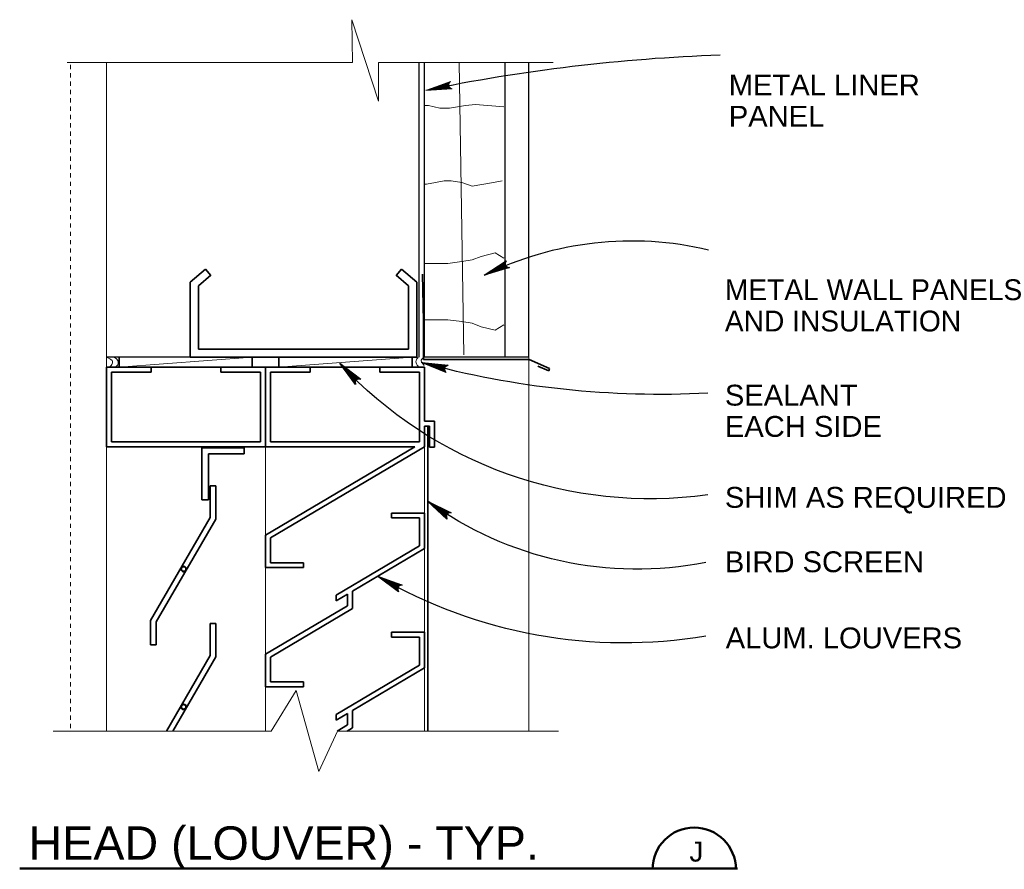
# Model space of a CAD drawing. Extents: x 1745 to 4097, y 1178 to 2898.
# Tile 17 of 18: x 3070 to 3094, y 1217 to 1238. Entities that reach past the tile are written whole.
import ezdxf
from ezdxf.enums import TextEntityAlignment as Align

# ---------------------------------------------------------------- set-up
doc = ezdxf.new("R2010")
doc.units = 0
doc.header["$LTSCALE"] = 0.03937
doc.header["$MEASUREMENT"] = 0
doc.linetypes.add('OD38a701$0$DGN Style 6', pattern=[3.644077, 0.001916, -0.766368, 1.341143, -0.766368, 0.001916, -0.766368])
for name, color, linetype, lineweight in [('A-Anno-Patt', 152, 'Continuous', 18), ('A-Anno-Text', 53, 'Continuous', 25), ('OD38a701$0$Level 15', 7, 'Continuous', 18), ('OD38a701$0$Level 16', 7, 'Continuous', 18), ('OD38a701$0$Level 20', 7, 'Continuous', 18), ('OD38a701$0$Level 46', 7, 'Continuous', 18), ('OD38a701$0$Level 52', 7, 'Continuous', 18)]:
    doc.layers.add(name, color=color, linetype=linetype, lineweight=lineweight)
doc.styles.add('notes', font='ARIAL.TTF')

# ---------------------------------------------------------------- blocks, each defined once
blk = doc.blocks.new('OD38a701$0$LARROW_3')
at = {"layer": 'OD38a701$0$Level 46', "color": 3, "linetype": 'Continuous', "lineweight": 18, "flags": 128}
blk.add_lwpolyline([(-0.1564, 0.0226), (0, 0), (-0.1562, -0.0226), (-0.1514, -0.0189), (-0.1445, -0.0121), (-0.1411, -0.0059), (-0.1403, 0), (-0.1415, 0.0066), (-0.1451, 0.0131), (-0.1521, 0.0195), (-0.1564, 0.0226), (-0.0046, 0.0003), (-0.1513, -0.0211), (-0.1468, -0.0177), (-0.1395, -0.0109), (-0.1371, -0.002), (-0.1387, 0.0069), (-0.143, 0.013), (-0.1481, 0.018), (-0.1516, 0.0207), (-0.0129, 0.0003), (-0.1446, -0.0186), (-0.14, -0.0156), (-0.1376, -0.0117), (-0.135, -0.0067), (-0.1336, 0.0002), (-0.1344, 0.006), (-0.1371, 0.0105), (-0.1428, 0.0141), (-0.1465, 0.0185), (-0.0225, 0.0002), (-0.1374, -0.0159), (-0.1322, -0.0095), (-0.1307, -0.0018), (-0.1315, 0.0069), (-0.1414, 0.0162), (-0.0333, 0.0007), (-0.1308, -0.0129), (-0.1294, -0.0084), (-0.1264, -0.0011), (-0.1283, 0.0066), (-0.136, 0.0135), (-0.0431, 0.0008), (-0.1272, -0.01), (-0.1245, -0.0045), (-0.1233, 0.0014), (-0.1291, 0.0105), (-0.0549, 0.0007), (-0.1221, -0.0075), (-0.1202, -0.0034), (-0.1198, 0.0014), (-0.1245, 0.008), (-0.0689, 0.0008), (-0.1179, -0.0047), (-0.1165, 0.0016), (-0.121, 0.0055), (-0.0804, 0.0008), (-0.1146, -0.0029), (-0.1154, 0.0033), (-0.0921, 0.0007), (-0.1132, -0.0009), (-0.1139, 0.001), (-0.1066, 0.001)], dxfattribs=at)

msp = doc.modelspace()

# ---------------------------------------------------------------- linework, layer by layer
at = {"layer": 'A-Anno-Patt', "flags": 128}
for points in [[(3081.05959, 1229.58687), (3080.9493, 1236.59757)], [(3082.01649, 1235.53356), (3081.33724, 1235.59269), (3081.10087, 1235.56319), (3080.71699, 1235.50406), (3080.48062, 1235.50406), (3080.21487, 1235.56319), (3080.09662, 1235.56319)], [(3081.97812, 1233.76306), (3081.76737, 1233.72081), (3081.26174, 1233.63656), (3081.00887, 1233.72081), (3080.75599, 1233.76306), (3080.58749, 1233.76306), (3080.37674, 1233.72081), (3080.16599, 1233.67869), (3080.12387, 1233.67869)], [(3082.02024, 1231.90769), (3081.80949, 1232.03419), (3081.47237, 1231.94981), (3081.26174, 1231.86556), (3081.00887, 1231.82331), (3080.67174, 1231.78119), (3080.46099, 1231.78119), (3080.12387, 1231.78119)], [(3082.02024, 1230.30519), (3081.80949, 1230.17869), (3081.47237, 1230.26306), (3081.26174, 1230.34731), (3081.00887, 1230.38956), (3080.67174, 1230.43169), (3080.46099, 1230.43169), (3080.12387, 1230.43169)]]:
    msp.add_lwpolyline(points, dxfattribs=at)
at = {"layer": 'A-Anno-Text', "flags": 128}
for points in [[(3082.15024, 1231.67919), (3081.54512, 1231.49694), (3082.07337, 1231.84306), (3082.06199, 1231.82119), (3082.04849, 1231.78506), (3082.04687, 1231.75681), (3082.05362, 1231.73394), (3082.06937, 1231.71206), (3082.09349, 1231.69469), (3082.12962, 1231.68331), (3082.15024, 1231.67919), (3081.56237, 1231.50381), (3082.05774, 1231.82919), (3082.04712, 1231.80931), (3082.03249, 1231.77219), (3082.03887, 1231.73594), (3082.05974, 1231.70656), (3082.08549, 1231.69144), (3082.11249, 1231.68206), (3082.12987, 1231.67794), (3081.59224, 1231.51781), (3082.03799, 1231.80894), (3082.02624, 1231.79019), (3082.02424, 1231.77219), (3082.02312, 1231.74956), (3082.02999, 1231.72194), (3082.04237, 1231.70231), (3082.05999, 1231.69069), (3082.08649, 1231.68694), (3082.10749, 1231.67744), (3081.62712, 1231.53406), (3082.01637, 1231.78669), (3082.00849, 1231.75494), (3082.01612, 1231.72431), (3082.03349, 1231.69431), (3082.08512, 1231.67694), (3081.66687, 1231.55044), (3081.99737, 1231.76456), (3081.99999, 1231.74594), (3082.00137, 1231.71456), (3082.02124, 1231.68969), (3082.06099, 1231.67781), (3081.70274, 1231.56706), (3081.98949, 1231.74831), (3081.98887, 1231.72369), (3081.99424, 1231.70031), (3082.03099, 1231.67706), (3081.74537, 1231.58694), (3081.97524, 1231.73056), (3081.97537, 1231.71244), (3081.98162, 1231.69431), (3082.00999, 1231.67831), (3081.79612, 1231.61069), (3081.96449, 1231.71344), (3081.97024, 1231.68794), (3081.99312, 1231.68156), (3081.83774, 1231.63006), (3081.95587, 1231.70106), (3081.96887, 1231.68019), (3081.88037, 1231.64994), (3081.95424, 1231.69156), (3081.95962, 1231.68581), (3081.93337, 1231.67356)], [(3078.46149, 1228.87744), (3078.08799, 1229.38731), (3078.59037, 1229.00456), (3078.56599, 1229.00794), (3078.52737, 1229.00869), (3078.50012, 1229.00081), (3078.48087, 1228.98694), (3078.46549, 1228.96481), (3078.45712, 1228.93619), (3078.45849, 1228.89831), (3078.46149, 1228.87744), (3078.10024, 1229.37344), (3078.57199, 1229.01469), (3078.54974, 1229.01806), (3078.50987, 1229.01944), (3078.47787, 1229.00144), (3078.45712, 1228.97194), (3078.45149, 1228.94256), (3078.45162, 1228.91394), (3078.45349, 1228.89631), (3078.12337, 1229.34981), (3078.54637, 1229.02656), (3078.52487, 1229.03131), (3078.50712, 1229.02731), (3078.48549, 1229.02081), (3078.46162, 1229.00506), (3078.44737, 1228.98681), (3078.44212, 1228.96644), (3078.44762, 1228.94019), (3078.44562, 1228.91719), (3078.15037, 1229.32231), (3078.51812, 1229.03956), (3078.48562, 1229.03631), (3078.45924, 1229.01894), (3078.43674, 1228.99256), (3078.43762, 1228.93819), (3078.17899, 1229.29031), (3078.49099, 1229.05006), (3078.47437, 1229.04144), (3078.44524, 1229.02969), (3078.42837, 1229.00256), (3078.43049, 1228.96119), (3078.20662, 1229.26206), (3078.47299, 1229.05206), (3078.44962, 1229.04444), (3078.42937, 1229.03156), (3078.41974, 1228.98919), (3078.23962, 1229.22856), (3078.45149, 1229.05969), (3078.43449, 1229.05344), (3078.41949, 1229.04156), (3078.41399, 1229.00944), (3078.27874, 1229.18856), (3078.43174, 1229.06406), (3078.40974, 1229.05019), (3078.41124, 1229.02644), (3078.31099, 1229.15569), (3078.41737, 1229.06806), (3078.40199, 1229.04881), (3078.34399, 1229.12219), (3078.40774, 1229.06644), (3078.40412, 1229.05944), (3078.38387, 1229.08006)], [(3080.63524, 1229.16219), (3080.05112, 1229.40344), (3080.67924, 1229.33781), (3080.65662, 1229.32806), (3080.62337, 1229.30856), (3080.60412, 1229.28769), (3080.59499, 1229.26581), (3080.59337, 1229.23881), (3080.60099, 1229.21006), (3080.62187, 1229.17844), (3080.63524, 1229.16219), (3080.06887, 1229.39794), (3080.65837, 1229.33694), (3080.63762, 1229.32819), (3080.60274, 1229.30869), (3080.58487, 1229.27656), (3080.58237, 1229.24056), (3080.59287, 1229.21269), (3080.60787, 1229.18819), (3080.61874, 1229.17419), (3080.10074, 1229.38981), (3080.63024, 1229.33369), (3080.60937, 1229.32656), (3080.59637, 1229.31394), (3080.58124, 1229.29706), (3080.56899, 1229.27131), (3080.56624, 1229.24831), (3080.57249, 1229.22806), (3080.59074, 1229.20856), (3080.60099, 1229.18794), (3080.13812, 1229.38044), (3080.59937, 1229.33019), (3080.57324, 1229.31044), (3080.55987, 1229.28194), (3080.55424, 1229.24769), (3080.58337, 1229.20169), (3080.17937, 1229.36794), (3080.57074, 1229.32506), (3080.56099, 1229.30894), (3080.54224, 1229.28381), (3080.54187, 1229.25181), (3080.56524, 1229.21756), (3080.21762, 1229.35819), (3080.55437, 1229.31731), (3080.53837, 1229.29869), (3080.52774, 1229.27706), (3080.54149, 1229.23594), (3080.26312, 1229.34669), (3080.53199, 1229.31269), (3080.52074, 1229.29844), (3080.51412, 1229.28056), (3080.52599, 1229.25019), (3080.31749, 1229.33294), (3080.51287, 1229.30619), (3080.50124, 1229.28281), (3080.51487, 1229.26331), (3080.36199, 1229.32169), (3080.49837, 1229.30206), (3080.49537, 1229.27756), (3080.40762, 1229.31006), (3080.49112, 1229.29569), (3080.49174, 1229.28781), (3080.46362, 1229.29494)], [(3080.65487, 1225.65044), (3080.19124, 1226.07994), (3080.75712, 1225.79969), (3080.73262, 1225.79844), (3080.69462, 1225.79181), (3080.66937, 1225.77881), (3080.65312, 1225.76156), (3080.64224, 1225.73681), (3080.63937, 1225.70719), (3080.64799, 1225.67031), (3080.65487, 1225.65044), (3080.20587, 1226.06856), (3080.73724, 1225.80606), (3080.71487, 1225.80519), (3080.67537, 1225.79906), (3080.64737, 1225.77519), (3080.63262, 1225.74231), (3080.63262, 1225.71244), (3080.63824, 1225.68431), (3080.64349, 1225.66731), (3080.23312, 1226.04994), (3080.70987, 1225.81294), (3080.68774, 1225.81356), (3080.67112, 1225.80619), (3080.65112, 1225.79569), (3080.63074, 1225.77569), (3080.62012, 1225.75506), (3080.61899, 1225.73406), (3080.62924, 1225.70931), (3080.63174, 1225.68644), (3080.26474, 1226.02806), (3080.67974, 1225.82031), (3080.64837, 1225.81094), (3080.62574, 1225.78881), (3080.60874, 1225.75869), (3080.61987, 1225.70544), (3080.29899, 1226.00194), (3080.65112, 1225.82544), (3080.63637, 1225.81381), (3080.60999, 1225.79669), (3080.59862, 1225.76694), (3080.60849, 1225.72669), (3080.33162, 1225.97956), (3080.63299, 1225.82394), (3080.61149, 1225.81206), (3080.59399, 1225.79556), (3080.59262, 1225.75219), (3080.37024, 1225.95294), (3080.61049, 1225.82731), (3080.59487, 1225.81806), (3080.58249, 1225.80356), (3080.58312, 1225.77094), (3080.41637, 1225.92106), (3080.59024, 1225.82794), (3080.57124, 1225.81006), (3080.57724, 1225.78706), (3080.45424, 1225.89494), (3080.57524, 1225.82919), (3080.56387, 1225.80731), (3080.49287, 1225.86831), (3080.56624, 1225.82569), (3080.56399, 1225.81806), (3080.54012, 1225.83456)], [(3079.49599, 1223.90806), (3078.98849, 1224.28469), (3079.58149, 1224.06756), (3079.55724, 1224.06369), (3079.52024, 1224.05294), (3079.49649, 1224.03731), (3079.48224, 1224.01831), (3079.47399, 1223.99269), (3079.47449, 1223.96281), (3079.48699, 1223.92719), (3079.49599, 1223.90806), (3079.00424, 1224.27506), (3079.56112, 1224.07181), (3079.53887, 1224.06844), (3079.50024, 1224.05806), (3079.47499, 1224.03131), (3079.46387, 1223.99694), (3079.46724, 1223.96731), (3079.47574, 1223.94006), (3079.48287, 1223.92369), (3079.03337, 1224.25931), (3079.53299, 1224.07556), (3079.51099, 1224.07381), (3079.49524, 1224.06469), (3079.47662, 1224.05206), (3079.45849, 1224.03006), (3079.45012, 1224.00831), (3079.45124, 1223.98731), (3079.46424, 1223.96381), (3079.46912, 1223.94131), (3079.06724, 1224.24106), (3079.50224, 1224.07969), (3079.47212, 1224.06694), (3079.45212, 1224.04256), (3079.43837, 1224.01069), (3079.45537, 1223.95894), (3079.10412, 1224.21894), (3079.47324, 1224.08169), (3079.45987, 1224.06844), (3079.43549, 1224.04869), (3079.42737, 1224.01781), (3079.44162, 1223.97894), (3079.13887, 1224.20019), (3079.45549, 1224.07819), (3079.43537, 1224.06406), (3079.41974, 1224.04581), (3079.42312, 1224.00244), (3079.18024, 1224.17781), (3079.43262, 1224.07919), (3079.41824, 1224.06819), (3079.40749, 1224.05244), (3079.41162, 1224.02006), (3079.22949, 1224.15119), (3079.41249, 1224.07756), (3079.39549, 1224.05769), (3079.40399, 1224.03556), (3079.26999, 1224.12944), (3079.39749, 1224.07706), (3079.38849, 1224.05419), (3079.31137, 1224.10706), (3079.38887, 1224.07269), (3079.38749, 1224.06494), (3079.36199, 1224.07869)]]:
    msp.add_lwpolyline(points, dxfattribs=at)
at = {"layer": 'A-Anno-Text'}
for centre, radius, start, end in [((3088.67057, 1194.64101), 42.15752, 91.996492, 101.661747), ((3085.08204, 1224.32521), 7.99189, 76.652353, 116.1843)]:
    msp.add_arc(centre, radius, start, end, dxfattribs=at)
at = {"layer": 'A-Anno-Text', "extrusion": (0, 0, -1)}
for centre, radius, start, end in [((-3085.52478, 1236.29382), 10.1569, 262.18685, 317.116578), ((-3085.75581, 1250.35552), 21.71614, 266.965144, 285.245217), ((-3085.2039, 1232.95212), 8.50285, 258.752103, 306.07925), ((-3084.91414, 1234.45912), 11.7784, 260.478919, 300.083736)]:
    msp.add_arc(centre, radius, start, end, dxfattribs=at)
at = {"layer": 'OD38a701$0$Level 15', "color": 4, "linetype": 'Continuous', "lineweight": 18}
for p, q in [((3071.55186, 1236.59757), (3078.38664, 1236.59757)), ((3072.49312, 1220.58219), (3072.49312, 1236.59757)), ((3079.01589, 1236.59757), (3083.20393, 1236.59757)), ((3072.79249, 1229.29244), (3075.98187, 1229.53069)), ((3076.62774, 1229.29244), (3079.81712, 1229.53069)), ((3082.61624, 1220.56906), (3082.61624, 1229.53069)), ((3071.21289, 1220.56908), (3076.44374, 1220.56908)), ((3078.02749, 1220.56908), (3083.33104, 1220.56908))]:
    msp.add_line(p, q, dxfattribs=at)
at = {"layer": 'OD38a701$0$Level 15', "color": 4, "linetype": 'Continuous', "lineweight": 25}
for p, q in [((3079.99124, 1229.5307), (3079.99124, 1236.59757)), ((3080.11624, 1229.5307), (3080.11624, 1236.59757)), ((3082.05037, 1229.5307), (3082.05037, 1236.59757)), ((3082.61624, 1229.5307), (3082.61624, 1236.59757)), ((3074.62712, 1229.53069), (3072.49312, 1229.53069)), ((3082.61624, 1229.5307), (3080.11624, 1229.5307))]:
    msp.add_line(p, q, dxfattribs=at)
at = {"layer": 'OD38a701$0$Level 15', "color": 4, "linetype": 'Continuous', "lineweight": 35}
for p, q in [((3072.79249, 1229.29244), (3072.79249, 1229.53069)), ((3075.98187, 1229.29244), (3075.98187, 1229.53069)), ((3076.62774, 1229.29244), (3076.62774, 1229.53069)), ((3079.81712, 1229.29244), (3079.81712, 1229.53069))]:
    msp.add_line(p, q, dxfattribs=at)
at = {"layer": 'OD38a701$0$Level 15', "color": 5, "linetype": 'Continuous', "lineweight": 35}
for p, q in [((3072.49324, 1227.38669), (3072.49324, 1229.29244)), ((3072.49324, 1229.29244), (3073.56524, 1229.29244)), ((3072.84024, 1229.29244), (3076.65174, 1229.29244)), ((3073.56524, 1229.17344), (3073.56524, 1229.29244)), ((3075.23274, 1229.17344), (3075.23274, 1229.29244)), ((3075.23274, 1229.29244), (3076.30474, 1229.29244)), ((3076.30474, 1229.29244), (3080.11624, 1229.29244)), ((3076.30474, 1227.38669), (3076.30474, 1229.29244)), ((3076.30474, 1227.38669), (3076.30474, 1229.29244)), ((3077.37674, 1229.17344), (3077.37674, 1229.29244)), ((3079.04424, 1229.17344), (3079.04424, 1229.29244)), ((3080.11624, 1227.99756), (3080.11624, 1229.29244)), ((3072.61237, 1227.50581), (3072.61237, 1229.17344)), ((3072.61237, 1229.17344), (3073.56524, 1229.17344)), ((3075.23274, 1229.17344), (3076.18574, 1229.17344)), ((3076.18574, 1227.50581), (3076.18574, 1229.17344)), ((3076.42387, 1227.50581), (3076.42387, 1229.17344)), ((3076.42387, 1229.17344), (3077.37674, 1229.17344)), ((3079.04424, 1229.17344), (3079.99724, 1229.17344)), ((3079.99724, 1227.50581), (3079.99724, 1229.17344)), ((3080.11624, 1227.99756), (3080.35449, 1227.99756)), ((3080.11624, 1227.87844), (3080.23537, 1227.87844)), ((3080.11624, 1227.38569), (3080.11624, 1227.87844)), ((3080.19924, 1220.56906), (3080.19924, 1227.87844)), ((3080.23537, 1227.37431), (3080.23537, 1227.87844)), ((3080.35449, 1227.37431), (3080.35449, 1227.99756)), ((3072.49324, 1227.38669), (3076.30474, 1227.38669)), ((3072.61237, 1227.50581), (3076.18574, 1227.50581)), ((3076.30474, 1227.38669), (3079.88274, 1227.38669)), ((3079.88274, 1227.38669), (3076.30474, 1225.26844)), ((3076.42387, 1227.50581), (3079.99724, 1227.50581)), ((3080.11624, 1227.38569), (3076.42387, 1225.20081)), ((3080.23537, 1227.37431), (3080.35449, 1227.37431)), ((3074.97473, 1225.68692), (3074.97473, 1226.45093)), ((3075.11048, 1226.45093), (3074.97473, 1226.45093)), ((3075.11048, 1225.65054), (3075.11048, 1226.45093)), ((3080.11624, 1225.79631), (3079.32537, 1225.79631)), ((3079.32537, 1225.79631), (3079.32537, 1225.67719)), ((3080.11624, 1224.94356), (3080.11624, 1225.79631)), ((3074.97473, 1225.68692), (3073.55073, 1223.22048)), ((3075.11048, 1225.65054), (3073.68648, 1223.1841)), ((3079.99724, 1225.67719), (3079.32537, 1225.67719)), ((3079.99724, 1225.01019), (3079.99724, 1225.67719)), ((3076.30474, 1224.48619), (3076.30474, 1225.26844)), ((3076.42387, 1224.60519), (3076.42387, 1225.20081)), ((3077.99712, 1223.82669), (3079.99724, 1225.01019)), ((3078.38962, 1223.92006), (3080.11624, 1224.94356)), ((3076.42387, 1224.60519), (3077.21562, 1224.60519)), ((3077.21562, 1224.48619), (3077.21562, 1224.60519)), ((3076.30474, 1224.48619), (3077.21562, 1224.48619)), ((3077.99712, 1223.68856), (3078.27049, 1223.85044)), ((3077.99712, 1223.68856), (3077.99712, 1223.82669)), ((3078.27049, 1223.57331), (3078.27049, 1223.85044)), ((3078.38962, 1223.50556), (3078.38962, 1223.92006)), ((3078.27049, 1223.57331), (3076.30474, 1222.40969)), ((3078.38962, 1223.50556), (3076.42387, 1222.34206)), ((3073.55073, 1222.63303), (3073.55073, 1223.22048)), ((3073.68648, 1222.63303), (3073.68648, 1223.1841)), ((3074.97473, 1222.38184), (3074.97473, 1223.14585)), ((3075.11048, 1223.14585), (3074.97473, 1223.14585)), ((3075.11048, 1222.34547), (3075.11048, 1223.14585)), ((3080.11624, 1222.93769), (3079.32537, 1222.93769)), ((3079.32537, 1222.93769), (3079.32537, 1222.81856)), ((3080.11624, 1222.08481), (3080.11624, 1222.93769)), ((3079.99724, 1222.81856), (3079.32537, 1222.81856)), ((3079.99724, 1222.15156), (3079.99724, 1222.81856)), ((3073.68648, 1222.63303), (3073.55073, 1222.63303)), ((3076.30474, 1221.62744), (3076.30474, 1222.40969)), ((3074.97473, 1222.38184), (3073.92813, 1220.56908)), ((3075.11048, 1222.34547), (3074.08488, 1220.56908)), ((3076.42387, 1221.74656), (3076.42387, 1222.34206)), ((3077.99712, 1220.96794), (3079.99724, 1222.15156)), ((3078.38962, 1221.06131), (3080.11624, 1222.08481)), ((3076.42387, 1221.74656), (3077.21562, 1221.74656)), ((3077.21562, 1221.62744), (3077.21562, 1221.74656)), ((3076.30474, 1221.62744), (3077.21562, 1221.62744)), ((3077.99712, 1220.82981), (3078.27049, 1220.99181)), ((3078.27049, 1220.71456), (3078.27049, 1220.99181)), ((3078.38962, 1220.64681), (3078.38962, 1221.06131)), ((3077.99712, 1220.82981), (3077.99712, 1220.96794)), ((3078.27049, 1220.71456), (3078.02537, 1220.56906)), ((3078.38962, 1220.64681), (3078.25899, 1220.56906))]:
    msp.add_line(p, q, dxfattribs=at)
at = {"layer": 'OD38a701$0$Level 15', "color": 5, "linetype": 'Continuous', "lineweight": 18}
for p, q in [((3076.30474, 1225.26844), (3076.30474, 1227.38669)), ((3080.11624, 1225.79631), (3080.11624, 1227.38569)), ((3080.11624, 1222.93769), (3080.11624, 1224.94356)), ((3080.11624, 1223.05106), (3080.11624, 1224.59669)), ((3076.30474, 1221.20869), (3076.30474, 1224.48619)), ((3080.11624, 1220.56906), (3080.11624, 1222.08481)), ((3080.11624, 1221.38344), (3080.11624, 1221.82456)), ((3076.30474, 1221.42444), (3076.30474, 1221.62744)), ((3076.30474, 1220.56906), (3076.30474, 1221.62744))]:
    msp.add_line(p, q, dxfattribs=at)
at = {"layer": 'OD38a701$0$Level 15', "color": 4, "linetype": 'Continuous', "lineweight": 18, "flags": 128}
for points in [[(3078.38662, 1236.59756), (3078.37687, 1237.62419), (3079.01587, 1235.66669), (3079.01587, 1236.59756)], [(3076.44374, 1220.56906), (3077.03599, 1221.54406), (3077.58512, 1219.60006), (3078.02749, 1220.56906)]]:
    msp.add_lwpolyline(points, dxfattribs=at)
at = {"layer": 'OD38a701$0$Level 15', "color": 5, "linetype": 'Continuous', "lineweight": 35}
for centre, radius in [((3074.34202, 1224.4537), 0.06514), ((3074.34202, 1224.4537), 0.05483), ((3074.34202, 1221.14862), 0.06514), ((3074.34202, 1221.14862), 0.05483)]:
    msp.add_circle(centre, radius, dxfattribs=at)
at = {"layer": 'OD38a701$0$Level 16', "color": 3, "linetype": 'OD38a701$0$DGN Style 6', "lineweight": 18}
msp.add_line((3071.6258, 1220.64049), (3071.6258, 1236.59757), dxfattribs=at)
at = {"layer": 'OD38a701$0$Level 20', "color": 6, "linetype": 'Continuous', "lineweight": 35}
for p, q in [((3074.50212, 1231.33044), (3074.86874, 1231.64369)), ((3074.86874, 1231.64369), (3074.99549, 1231.49344)), ((3079.56562, 1231.64369), (3079.43887, 1231.49344)), ((3079.93224, 1231.33044), (3079.56562, 1231.64369)), ((3074.69849, 1231.23956), (3074.99737, 1231.49506)), ((3079.73587, 1231.23956), (3079.43699, 1231.49506)), ((3074.50212, 1229.53069), (3074.50212, 1231.33044)), ((3074.69899, 1229.72781), (3074.69849, 1231.23956)), ((3079.73537, 1229.72781), (3079.73587, 1231.23956)), ((3079.93224, 1229.53069), (3079.93224, 1231.33044)), ((3079.73537, 1229.72781), (3074.69899, 1229.72781)), ((3079.93224, 1229.53069), (3074.50212, 1229.53069)), ((3075.79374, 1227.35956), (3074.77562, 1227.35956)), ((3074.77568, 1226.10994), (3074.77568, 1227.35951)), ((3075.79374, 1227.21294), (3074.93799, 1227.21294)), ((3074.93812, 1226.10994), (3074.93812, 1227.21289)), ((3075.79382, 1227.21288), (3075.79382, 1227.35951)), ((3074.93812, 1226.10994), (3074.77562, 1226.10994))]:
    msp.add_line(p, q, dxfattribs=at)
at = {"layer": 'OD38a701$0$Level 20', "color": 3, "linetype": 'Continuous', "lineweight": 35}
for p, q in [((3080.09299, 1230.39507), (3080.06454, 1231.52462)), ((3080.09299, 1229.47609), (3080.09299, 1230.39507)), ((3082.62403, 1229.47609), (3080.09299, 1229.47609)), ((3083.11477, 1229.26199), (3082.62403, 1229.47609)), ((3083.09765, 1229.20491), (3082.8319, 1229.32085)), ((3083.09765, 1229.20491), (3083.11477, 1229.26199))]:
    msp.add_line(p, q, dxfattribs=at)
at = {"layer": 'OD38a701$0$Level 46', "color": 24, "linetype": 'Continuous', "lineweight": 50}
msp.add_line((3070.41179, 1217.26977), (3087.61779, 1217.26977), dxfattribs=at)
msp.add_arc((3086.58116, 1217.25365), 1, 0, 180, dxfattribs=at)
at = {"layer": 'OD38a701$0$Level 52', "color": 2, "linetype": 'Continuous', "lineweight": 18}
for points, knots in [([(3072.50524, 1229.52319), (3072.55008, 1229.50829), (3072.5925, 1229.48322), (3072.62524, 1229.45069), (3072.65382, 1229.42231), (3072.6259, 1229.36707), (3072.60149, 1229.33069), (3072.58965, 1229.31304), (3072.56077, 1229.27827), (3072.55374, 1229.29544)], [0, 0, 0, 0, 0.43556819, 0.43556819, 0.43556819, 0.81560929, 0.81560929, 0.81560929, 1, 1, 1, 1]), ([(3072.68524, 1229.52319), (3072.71394, 1229.50893), (3072.73783, 1229.4884), (3072.75762, 1229.46306), (3072.78286, 1229.43075), (3072.7803, 1229.37629), (3072.75762, 1229.34306), (3072.74795, 1229.32889), (3072.73647, 1229.31612), (3072.72149, 1229.30681)], [0, 0, 0, 0, 0.35470227, 0.35470227, 0.35470227, 0.80707472, 0.80707472, 0.80707472, 1, 1, 1, 1]), ([(3079.96199, 1229.52319), (3079.93864, 1229.50267), (3079.92267, 1229.47669), (3079.91424, 1229.45069), (3079.90354, 1229.41766), (3079.91717, 1229.37786), (3079.93812, 1229.34306), (3079.95267, 1229.31888), (3079.98777, 1229.27474), (3079.99812, 1229.29544)], [0, 0, 0, 0, 0.31722891, 0.31722891, 0.31722891, 0.72007379, 0.72007379, 0.72007379, 1, 1, 1, 1]), ([(3080.09437, 1229.52319), (3080.06399, 1229.49836), (3080.02358, 1229.46859), (3080.03437, 1229.43931), (3080.04172, 1229.41939), (3080.05699, 1229.39882), (3080.07062, 1229.37919), (3080.08226, 1229.36242), (3080.09335, 1229.34638), (3080.10587, 1229.33069)], [0, 0, 0, 0, 0.44205089, 0.44205089, 0.44205089, 0.74299515, 0.74299515, 0.74299515, 1, 1, 1, 1])]:
    msp.add_open_spline(points, degree=3, knots=knots, dxfattribs=at)

# ---------------------------------------------------------------- block references
at = {"layer": 'A-Anno-Text', "xscale": 4.000001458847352, "yscale": 4.000001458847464, "zscale": 4.000001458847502, "rotation": 191.661739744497}
msp.add_blockref('OD38a701$0$LARROW_3', (3080.14912, 1235.92831), dxfattribs=at)

# ---------------------------------------------------------------- texts
at = {"layer": 'A-Anno-Text', "style": 'notes'}
for s, p in [('SEALANT', (3087.31637, 1228.62138)), ('EACH SIDE', (3087.31637, 1227.87263)), ('SHIM AS REQUIRED', (3087.31637, 1226.17113)), ('BIRD SCREEN', (3087.31637, 1224.62688)), ('ALUM. LOUVERS', (3087.33637, 1222.80188))]:
    msp.add_text(s, height=0.5, dxfattribs=at).set_placement(p, align=Align.MIDDLE_LEFT)
at = {"layer": 'A-Anno-Text', "char_height": 0.5, "attachment_point": 1, "line_spacing_factor": 0.900526, "style": 'notes'}
for s, insert in [('METAL LINER\\PPANEL', (3087.40987, 1236.30931)), ('METAL WALL PANELS \\PAND INSULATION', (3087.31637, 1231.39969))]:
    msp.add_mtext(s, dxfattribs=dict(at, insert=insert))
at = {"layer": 'OD38a701$0$Level 46', "color": 24, "linetype": 'Continuous', "lineweight": 50, "style": 'notes'}
msp.add_text('HEAD (LOUVER) - TYP.', height=0.8000002, dxfattribs=at).set_placement((3070.62579, 1217.4834))
at = {"layer": 'OD38a701$0$Level 46', "color": 24, "linetype": 'Continuous', "lineweight": 35, "style": 'notes'}
msp.add_text('J', height=0.48, dxfattribs=at).set_placement((3086.63336, 1217.6789), align=Align.MIDDLE_CENTER)

doc.saveas('drawing.dxf')
